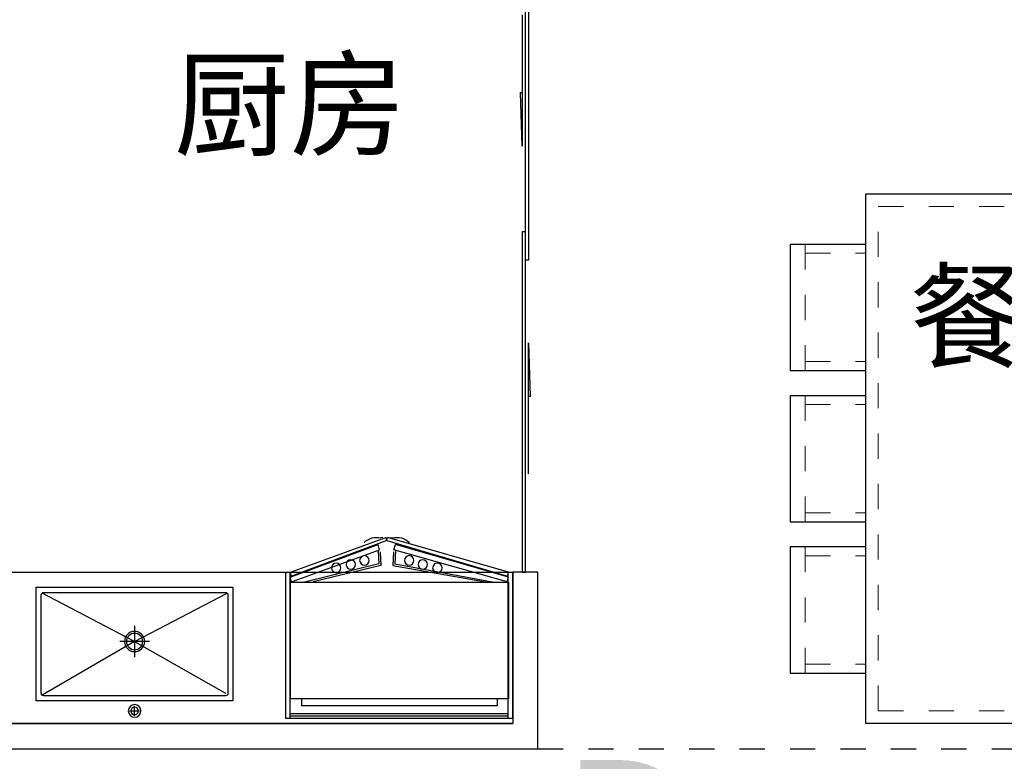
# Model space of a CAD drawing. Header units: millimetres. Extents: x 296296 to 297283, y 219875 to 220035.
# Tile 95 of 256: x 296764.93 to 296768.84, y 220017.64 to 220020.58. Entities that reach past the tile are written whole.
import ezdxf
from ezdxf.enums import TextEntityAlignment as Align

# ---------------------------------------------------------------- set-up
doc = ezdxf.new("R2010")
doc.units = ezdxf.units.MM
for name, pattern in [('185洋房-边套（报建版）-旧规$0$洋房户型$0$_DASH', [0.6, 0.4, -0.2]), ('185洋房-边套（报建版）-旧规$0$洋房户型$0$DASH', [0.35, 0.25, -0.1]), ('CONTINOUS', [0])]:
    doc.linetypes.add(name, pattern=pattern)
doc.layers.add('面校面积', color=1, linetype='CONTINOUS', lineweight=0)
doc.styles.add('dw', font='simhei.ttf')
doc.styles.get("Standard").update_dxf_attribs({"font": 'arial.ttf'})

# ---------------------------------------------------------------- blocks, each defined once
blk = doc.blocks.new('4uyh5uj6kj67j75rykjtuk7tsik76ykj')
at = {"color": 253}
for s, p in [('厨房', (815730.6, 431145.4)), ('餐厅', (818648.7, 430303.4))]:
    blk.add_text(s, height=337.59, dxfattribs=at).set_placement(p)
blk = doc.blocks.new('185洋房-边套（报建版）-旧规$0$185洋房-边套（报建版）$0$洋房户型$0$A$C5687057F')
at = {"color": 253}
for p, q in [((435, 590), (435, 550)), ((415, 570), (455, 570)), ((435, 295), (67.9, 507.1)), ((435, 295), (795, 500)), ((435, 232.4), (435, 357.6)), ((435, 295), (67.9, 102.9)), ((494, 295), (376, 295)), ((435, 295), (802.1, 102.9))]:
    blk.add_line(p, q, dxfattribs=at)
blk.add_lwpolyline([(45, 80), (825, 80), (825, 530), (45, 530)], close=True, dxfattribs=at)
blk.add_lwpolyline([(75, 100), (795, 100, 0.414214), (805, 110), (805, 500, 0.414214), (795, 510), (75, 510, 0.414214), (65, 500), (65, 110, 0.414214)], format="xyb", close=True, dxfattribs=at)
for centre, radius in [((435, 570), 25), ((435, 570), 15), ((435, 295), 40), ((435, 295), 32.5)]:
    blk.add_circle(centre, radius, dxfattribs=at)
blk = doc.blocks.new('*U1140')
at = {"color": 253, "linetype": '185洋房-边套（报建版）-旧规$0$洋房户型$0$DASH', "lineweight": 13, "ltscale": 0.2}
for p, q in [((200, 240), (699.9, 240)), ((234.9, 240), (234.9, 0)), ((665, 240), (665, 0)), ((800, 240), (1299.9, 240)), ((834.9, 240), (834.9, 0)), ((1265, 240), (1265, 0)), ((1400, 240), (1899.9, 240)), ((1434.9, 240), (1434.9, 0)), ((1865, 240), (1865, 0)), ((234.9, -1040), (234.9, -800)), ((665, -1040), (665, -800)), ((834.9, -1040), (834.9, -800)), ((1265, -1040), (1265, -800)), ((1434.9, -1040), (1434.9, -800)), ((1865, -1040), (1865, -800)), ((200, -1040), (699.9, -1040)), ((800, -1040), (1299.9, -1040)), ((1400, -1040), (1899.9, -1040))]:
    blk.add_line(p, q, dxfattribs=at)
at = {"color": 253, "ltscale": 300}
for points in [[(700, 0), (700, 300), (200, 300), (200, 0)], [(1300, 0), (1300, 300), (800, 300), (800, 0)], [(1900, 0), (1900, 300), (1400, 300), (1400, 0)], [(700, -800), (700, -1100), (200, -1100), (200, -800)], [(1300, -800), (1300, -1100), (800, -1100), (800, -800)], [(1900, -800), (1900, -1100), (1400, -1100), (1400, -800)]]:
    blk.add_lwpolyline(points, dxfattribs=at)
blk.add_lwpolyline([(0, 0), (2100, 0), (2100, -800), (0, -800)], close=True, dxfattribs=at)
at = {"color": 253, "linetype": '185洋房-边套（报建版）-旧规$0$洋房户型$0$DASH', "lineweight": 13, "ltscale": 0.3}
blk.add_lwpolyline([(50, -50), (2050, -50), (2050, -750), (50, -750)], close=True, dxfattribs=at)
blk = doc.blocks.new('185洋房-边套（报建版）-旧规$0$185洋房-边套（报建版）$0$洋房户型$0$$0$900-660双开门冰箱A')
at = {"color": 253, "linetype": 'ByBlock'}
blk.add_wipeout([(-1647770.3, 357301.7), (-1647752.5, 357301.7), (-1647752.5, 357881.7), (-1648652.5, 357881.7), (-1648652.5, 357301.7), (-1648634.5, 357301.7), (-1648255.6, 357163.9), (-1648248.7, 357163.9)], dxfattribs=at)
at = {"color": 253}
for p, q in [((-1647752.5, 357881.7), (-1648652.5, 357881.7)), ((-1648652.5, 357881.7), (-1648652.5, 357301.7)), ((-1648634.7, 357881.7), (-1648634.7, 357301.7)), ((-1647770.3, 357881.7), (-1647770.3, 357301.7)), ((-1647752.5, 357881.7), (-1647752.5, 357301.7)), ((-1647752.5, 357881.7), (-1647752.5, 357301.7)), ((-1647752.5, 357881.7), (-1647752.5, 357301.7)), ((-1647770.3, 357872.8), (-1648634.7, 357872.8)), ((-1647770.3, 357863.9), (-1648634.7, 357863.9)), ((-1647769.9, 357804.6), (-1648634.3, 357804.6)), ((-1648634.3, 357804.6), (-1648634.3, 357341.2)), ((-1647814.3, 357831.5), (-1648589.9, 357831.5)), ((-1648589.9, 357804.6), (-1648589.9, 357831.5)), ((-1647814.3, 357804.6), (-1647814.3, 357831.5)), ((-1647769.9, 357341.2), (-1647769.9, 357804.6)), ((-1648634.3, 357797.9), (-1648634.3, 357365.6)), ((-1648630, 357339.6), (-1648634.7, 357321.8)), ((-1648634.3, 357341.2), (-1647769.9, 357341.2)), ((-1648630, 357339.6), (-1648280.6, 357212.9)), ((-1648284, 357268.2), (-1648578.6, 357341.2)), ((-1648275.5, 357275.1), (-1648543.8, 357340.3)), ((-1648228.7, 357275.1), (-1647860.5, 357340.3)), ((-1647774.2, 357339.6), (-1648223.6, 357212.9)), ((-1648220.3, 357268.2), (-1647825.6, 357341.2)), ((-1647774.2, 357339.6), (-1647769.5, 357321.8)), ((-1648652.5, 357301.7), (-1647752.5, 357301.7)), ((-1648634.7, 357321.8), (-1648286.4, 357191.5)), ((-1648634.6, 357301.7), (-1648255.6, 357163.9)), ((-1648630.5, 357316.9), (-1648634.5, 357301.7)), ((-1648252.1, 357176.7), (-1648630.5, 357316.9)), ((-1648252.1, 357176.7), (-1647773.8, 357316.9)), ((-1647769.6, 357301.7), (-1648248.7, 357163.9)), ((-1647769.5, 357321.8), (-1648217.8, 357191.5)), ((-1647773.8, 357316.9), (-1647769.7, 357301.7)), ((-1648286.6, 357217.4), (-1648284, 357268.2)), ((-1648278.3, 357221.5), (-1648275.5, 357275.1)), ((-1648225.9, 357221.5), (-1648228.7, 357275.1)), ((-1648217.6, 357217.4), (-1648220.3, 357268.2)), ((-1648280.6, 357212.9), (-1648286.4, 357191.5)), ((-1648252.1, 357176.7), (-1648255.6, 357163.9)), ((-1648252.1, 357176.7), (-1648248.7, 357163.9)), ((-1648223.6, 357212.9), (-1648217.8, 357191.5)), ((-1648267.3, 357163.9), (-1648275.3, 357166)), ((-1648237, 357163.9), (-1648228.9, 357166))]:
    blk.add_line(p, q, dxfattribs=at)
for centre in [(-1648452.8, 357285), (-1648051.4, 357285), (-1648395.1, 357271), (-1648341, 357254.8), (-1648163.2, 357254.8), (-1648109.1, 357271)]:
    blk.add_circle(centre, 18.7, dxfattribs=at)
for centre, start, end in [((-1648292.8, 357233.5), 225.4644, 284.5356), ((-1648211.5, 357233.5), 255.4644, 314.5356)]:
    blk.add_arc(centre, 69.7, start, end, dxfattribs=at)
blk = doc.blocks.new('185洋房-边套（报建版）-旧规$0$185洋房-边套（报建版）$0$洋房户型$0$$DORLIB2D$00000131')
at = {"color": 253, "lineweight": -2}
for p, q in [((0.15, 0.125), (0.2319, 0.1973)), ((0.2319, 0.1973), (0.2319, 0.125)), ((-0.5, 0.125), (-0.5, 0)), ((0.0192, 0.125), (-0.5, 0.125)), ((0.0192, 0), (0.0192, 0.125)), ((0.35, 0.125), (0.15, 0.125)), ((-0.5, 0), (0.0192, 0)), ((-0.024, 0), (0.5, 0)), ((-0.024, -0.125), (-0.024, 0)), ((0.5, 0), (0.5, -0.125)), ((-0.35, -0.125), (-0.15, -0.125)), ((-0.2319, -0.1973), (-0.2319, -0.125)), ((-0.15, -0.125), (-0.2319, -0.1973)), ((0.5, -0.125), (-0.024, -0.125))]:
    blk.add_line(p, q, dxfattribs=at)
blk = doc.blocks.new('185洋房-边套（报建版）-旧规')
at = {"color": 253, "linetype": 'Continuous'}
for p, q in [((10000, 7200), (10000, 7900)), ((7200, 7300), (9900, 7300)), ((7000, 7200), (10000, 7200))]:
    blk.add_line(p, q, dxfattribs=at)
at = {"color": 253, "linetype": '185洋房-边套（报建版）-旧规$0$洋房户型$0$_DASH', "ltscale": 0.5}
blk.add_lwpolyline([(10000, 7200), (12700, 7200)], dxfattribs=at)
at = {"color": 253, "xscale": 2600, "yscale": 100, "zscale": 100, "rotation": 90}
blk.add_blockref('185洋房-边套（报建版）-旧规$0$185洋房-边套（报建版）$0$洋房户型$0$$DORLIB2D$00000131', (9950, 9200), dxfattribs=at)
at = {"color": 253, "extrusion": (0, 0, -1), "xscale": -1, "zscale": -1, "rotation": 270}
blk.add_blockref('*U1140', (-11300, 7300), dxfattribs=at)
at = {"color": 253, "extrusion": (0, 0, -1)}
for name, p, zscale, rotation in [('185洋房-边套（报建版）-旧规$0$185洋房-边套（报建版）$0$洋房户型$0$$0$900-660双开门冰箱A', (-1657652.5, 365201.7), -1, 180.0000015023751), ('185洋房-边套（报建版）-旧规$0$185洋房-边套（报建版）$0$洋房户型$0$A$C5687057F', (-7965, 7920), -0.9999999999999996, 179.9999984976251)]:
    blk.add_blockref(name, p, dxfattribs=dict(at, zscale=zscale, rotation=rotation))
at = {"color": 253, "linetype": 'Continuous'}
for p, q in [((10000, 7900), (9900, 7900)), ((9900, 7900), (9900, 7300))]:
    blk.add_line(p, q, dxfattribs=at)
at = {"color": 253}
blk.add_lwpolyline([(9900, 7900), (9900, 7300), (7200, 7300), (7200, 10900), (7800, 10900), (7800, 7900)], close=True, dxfattribs=at)

msp = doc.modelspace()

# ---------------------------------------------------------------- block references
at = {"xscale": 0.001, "yscale": 0.001, "zscale": 0.001}
msp.add_blockref('4uyh5uj6kj67j75rykjtuk7tsik76ykj', (295949.8136, 219588.9301), dxfattribs=at)

# ---------------------------------------------------------------- next in the draw order: block references
msp.add_blockref('185洋房-边套（报建版）-旧规', (296756.9885, 220010.4885), dxfattribs=at)

# ---------------------------------------------------------------- next in the draw order: texts
at = {"layer": '面校面积', "color": 7, "style": 'dw'}
msp.add_text('D', height=0.91, dxfattribs=at).set_placement((296767.3894, 220017.189), align=Align.MIDDLE)

doc.saveas('drawing.dxf')
